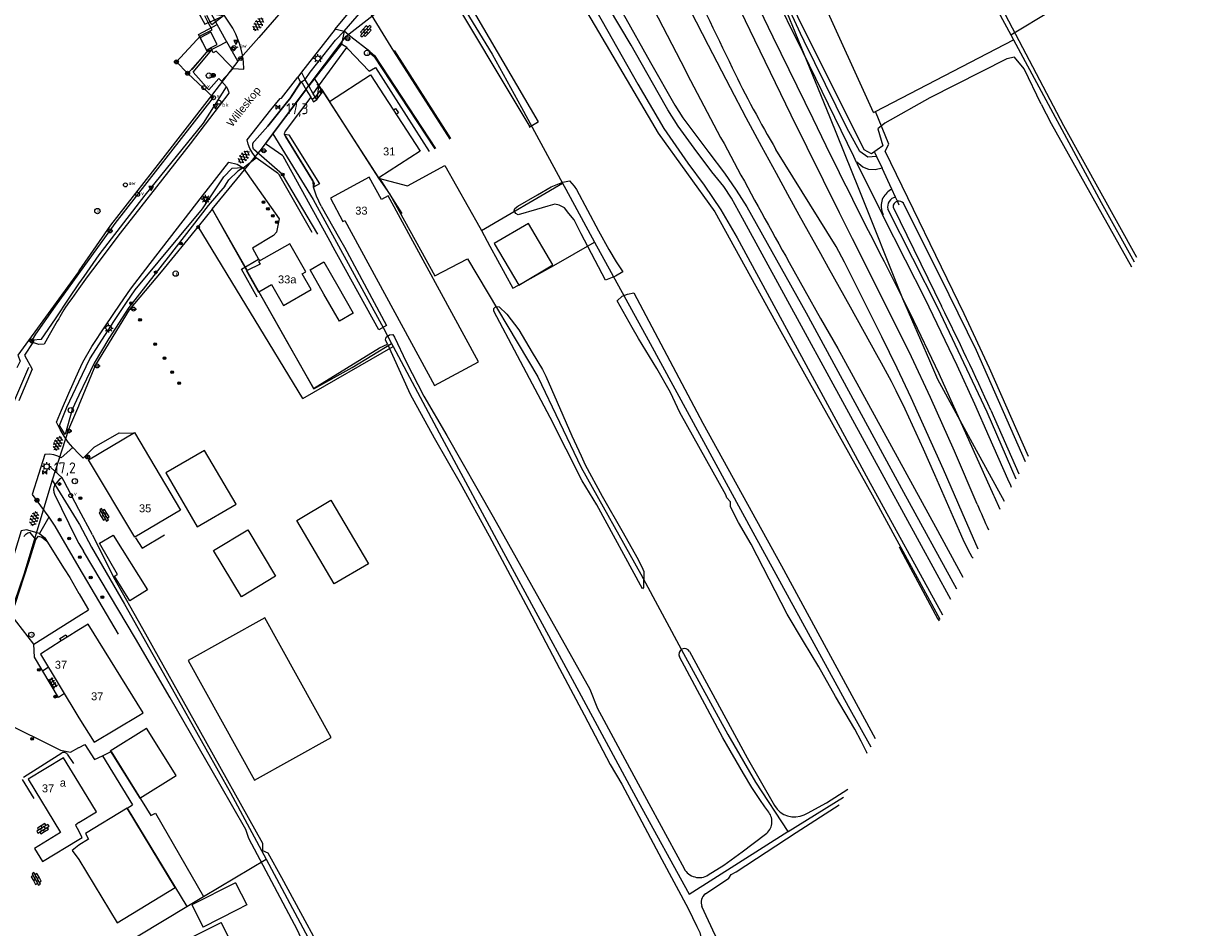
# Model space of a CAD drawing. Header units: metres. Extents: x 117922 to 130630, y 447724 to 454087.
# Tile 4 of 61: x 123987 to 124257, y 449595 to 449801. Entities that reach past the tile are written whole.
import ezdxf

# ---------------------------------------------------------------- set-up
doc = ezdxf.new("R2010")
doc.units = ezdxf.units.M
doc.layers.get('0').update_dxf_attribs({"color": 8})
for name, color, linetype, lineweight in [('B01', 8, 'Continuous', 0), ('B03', 8, 'Continuous', 0), ('B14', 8, 'Continuous', 0), ('G01', 8, 'Continuous', 0), ('G03', 8, 'Continuous', 0), ('Q05', 8, 'Continuous', 0), ('Q06', 8, 'Continuous', 0), ('Q19', 8, 'Continuous', 0), ('T00', 8, 'Continuous', 0), ('T09', 8, 'Continuous', 0), ('T20', 8, 'Continuous', 0), ('V00', 8, 'Continuous', 0), ('W00', 8, 'Continuous', 0), ('Z02', 7, 'Continuous', 0), ('Z06', 7, 'Continuous', 0)]:
    doc.layers.add(name, color=color, linetype=linetype, lineweight=lineweight)
for name, color, linetype in [('SYM-GV1', 8, 'Continuous'), ('SYM-OV4', 8, 'Continuous'), ('SYM-OV5', 8, 'Continuous'), ('TOPOT20', 8, 'Continuous'), ('TOPOT21', 8, 'Continuous'), ('TOPOT26', 8, 'Continuous'), ('TOPOT28', 8, 'Continuous'), ('TOPOT30', 1, 'Continuous'), ('TOPOT31', 8, 'Continuous'), ('TOPOT36', 8, 'Continuous'), ('TOPOT52', 8, 'Continuous'), ('TOPOT63', 8, 'Continuous'), ('TOPOT79', 8, 'Continuous'), ('TOPOT80', 8, 'Continuous'), ('TOPOT85', 8, 'Continuous')]:
    doc.layers.add(name, color=color, linetype=linetype)
doc.styles.add('ISO', font='ISO')
doc.styles.add('Z02', font='arial.ttf', dxfattribs={"height": 1.8})
doc.styles.add('Z06', font='arial.ttf', dxfattribs={"height": 1.8})

# ---------------------------------------------------------------- blocks, each defined once
blk = doc.blocks.new('tegels4')
at = {"color": 0, "linetype": 'ByBlock', "lineweight": -2}
for p, q in [((0.62, 0.94), (-0.62, 0.94)), ((0.62, 0.31), (-0.62, 0.31)), ((-0.31, -1.23), (-0.31, 1.25)), ((0.31, -1.23), (0.31, 1.25)), ((0.62, -0.31), (-0.62, -0.31)), ((0.62, -0.94), (-0.62, -0.94))]:
    blk.add_line(p, q, dxfattribs=at)
blk = doc.blocks.new('asfalt6')
at = {"color": 0, "linetype": 'ByBlock', "lineweight": -2}
for p, q in [((-0.93, 0.18), (0.7, 1.13)), ((-0.89, -0.52), (0.89, 0.52)), ((-0.89, 0.52), (0.89, -0.52)), ((-0.76, 1.01), (0.3, 1.62)), ((-0.7, 1.13), (0.93, 0.18)), ((-0.3, 1.62), (0.76, 1.01)), ((-0.93, -0.18), (0.7, -1.13)), ((-0.76, -1.01), (0.3, -1.62)), ((-0.7, -1.13), (0.93, -0.18)), ((-0.3, -1.62), (0.76, -1.01))]:
    blk.add_line(p, q, dxfattribs=at)
blk = doc.blocks.new('paal')
at = {"color": 0}
for radius in [0.45, 0.2]:
    blk.add_circle((0, 0), radius, dxfattribs=at)
blk = doc.blocks.new('lichtmast')
at = {"color": 0}
for p, q in [((-0.6, 0), (-1, 0)), ((-0.71, 0.71), (-0.42, 0.42)), ((0, 0.6), (0, 1)), ((0.42, 0.42), (0.71, 0.71)), ((0.6, 0), (1, 0)), ((-0.42, -0.42), (-0.71, -0.71)), ((0, -0.6), (0, -1)), ((0.42, -0.42), (0.71, -0.71))]:
    blk.add_line(p, q, dxfattribs=at)
blk.add_circle((0, 0), 0.6, dxfattribs=at)
blk = doc.blocks.new('boom')
at = {"color": 0}
for radius in [0.315, 0.225, 0.135]:
    blk.add_circle((0, 0), radius, dxfattribs=at)
blk = doc.blocks.new('afsl-water')
at = {"color": 0}
blk.add_circle((0, 0), 0.45, dxfattribs=at)
at = {"color": 0, "style": 'ISO'}
blk.add_attdef('AFSL-WATER', (0.7, 0), '', height=0.9, dxfattribs=at)
blk = doc.blocks.new('brandkraan')
at = {"color": 0}
blk.add_circle((0, 0), 0.45, dxfattribs=at)
at = {"color": 0, "style": 'ISO'}
blk.add_attdef('BRANDKRAAN', (0.7, 0), '', height=0.9, dxfattribs=at)
blk = doc.blocks.new('verkeersbord')
at = {"color": 0}
for p, q in [((0.5, 0.32), (-0.5, 0.32)), ((-0.5, 0.32), (0, -0.6)), ((0, -0.6), (0.5, 0.32))]:
    blk.add_line(p, q, dxfattribs=at)
blk = doc.blocks.new('verklikker')
at = {"color": 0}
blk.add_circle((0, 0), 0.45, dxfattribs=at)
at = {"color": 0, "style": 'ISO'}
blk.add_attdef('VERKLIKKER', (0.7, 0), '', height=0.9, dxfattribs=at)
blk = doc.blocks.new('klinkers6')
at = {"color": 0, "linetype": 'ByBlock', "lineweight": -2}
for p, q in [((-0.25, 1), (-0.75, 1)), ((-0.75, 1), (-0.75, 0)), ((-0.25, 0), (-0.75, 0)), ((-0.75, 0), (-0.75, -1)), ((0.25, 1.5), (-0.25, 1.5)), ((-0.25, 1.5), (-0.25, 0.5)), ((0.25, 0.5), (-0.25, 0.5)), ((-0.25, 0.5), (-0.25, -0.5)), ((0.25, 0.5), (0.25, 1.5)), ((0.75, 1), (0.25, 1)), ((0.25, -0.5), (0.25, 0.5)), ((0.75, 0), (0.75, 1)), ((-0.75, -1), (-0.25, -1)), ((-0.25, -0.5), (-0.25, 0)), ((0.25, -0.5), (-0.25, -0.5)), ((-0.25, -0.5), (-0.25, -1.5)), ((-0.25, -1.5), (0.25, -1.5)), ((0.75, 0), (0.25, 0)), ((0.25, 0), (0.25, -0.5)), ((0.25, -1.5), (0.25, -0.5)), ((0.25, -1), (0.75, -1)), ((0.75, -1), (0.75, 0))]:
    blk.add_line(p, q, dxfattribs=at)
blk = doc.blocks.new('grensmarkering')
at = {"color": 0}
blk.add_line((-0.67, 0), (0.67, 0), dxfattribs=at)
blk.add_circle((0, 0), 0.45, dxfattribs=at)
blk = doc.blocks.new('inspectieput')
at = {"color": 0}
blk.add_circle((0, 0), 0.6, dxfattribs=at)
at = {"color": 0, "linetype": 'Continuous', "style": 'ISO'}
blk.add_attdef('I', (0, -0.39), '', height=0.8, dxfattribs=at)
blk = doc.blocks.new('aanduidingsbord')
at = {"color": 0}
for p, q in [((-0.81, -0.33), (0, 0)), ((-1.45, -0.5), (-1.01, -0.5))]:
    blk.add_line(p, q, dxfattribs=at)
blk.add_circle((-1.23, -0.5), 0.45, dxfattribs=at)
blk = doc.blocks.new('verkeersbord-pl')
at = {"color": 0, "linetype": 'Continuous'}
blk.add_circle((0, 0), 0.03, dxfattribs=at)
blk = doc.blocks.new('kilometerpaal')
at = {"color": 0}
for p, q in [((-0.44, 0.44), (0.44, -0.44)), ((-0.44, -0.44), (-0.44, 0.44)), ((0.44, 0.44), (-0.44, -0.44)), ((0.44, -0.44), (0.44, 0.44))]:
    blk.add_line(p, q, dxfattribs=at)
at = {"color": 0, "style": 'ISO'}
blk.add_attdef('KILOMETERPAAL', (0.59, 0.87), '', height=2.5, dxfattribs=at)

msp = doc.modelspace()

# ---------------------------------------------------------------- linework, layer by layer
at = {"layer": 'B01', "flags": 128}
for points in [[(124077.63, 449771.88), (124068.24, 449765.78), (124056.95, 449783.15), (124066.34, 449789.25), (124077.63, 449771.88)], [(124090.85, 449723.98), (124070.35, 449761.68), (124068.82, 449760.85), (124066.03, 449765.98), (124057.18, 449761.17), (124060.04, 449755.91), (124060.5, 449756.09), (124080.9, 449718.57), (124090.85, 449723.98)], [(124043.81, 449741.52), (124046.5, 449736.79), (124052.84, 449740.39), (124050.8, 449743.99), (124051.61, 449744.45), (124047.99, 449750.83), (124040.83, 449746.77), (124041.18, 449746.16)], [(124041.18, 449746.16), (124038.22, 449744.7)], [(124038.22, 449744.7), (124038.08, 449744.63), (124040.82, 449739.82), (124040.93, 449739.88)], [(124040.93, 449739.88), (124043.81, 449741.52)], [(124058.88, 449741.15), (124062.4, 449735.01), (124059.24, 449733.2), (124055.73, 449739.33)], [(124023.12, 449690.25), (124012.68, 449684.04), (124002.19, 449701.68), (124012.63, 449707.89), (124023.12, 449690.25)], [(124000, 449663.03), (123997.33, 449661.32)], [(124013.62, 449643.52), (124014.57, 449644.11), (124002.06, 449664.3), (124000, 449663.03)], [(123995.98, 449660.46), (123991.24, 449657.43), (124000, 449643.01)], [(123997.33, 449661.32), (123995.98, 449660.46)], [(124000, 449643.01), (124003.46, 449637.43)], [(124003.46, 449637.43), (124013.62, 449643.52)], [(124007.13, 449635.51), (124013.81, 449624.73), (124022.08, 449629.86), (124015.4, 449640.63)], [(124007.13, 449635.51), (124015.4, 449640.63)], [(124000, 449628.16), (123996.45, 449633.86), (123988.46, 449629.01), (123995.82, 449616.89), (123989.88, 449613.28), (123991.68, 449610.3), (124000, 449615.34)], [(124000, 449619.17), (124004, 449621.61), (124000, 449628.16)], [(124000, 449619.17), (123999.21, 449618.54), (124000, 449617.17)], [(124000, 449615.34), (124000.7, 449615.79), (124000, 449617.17)], [(124000, 449614), (123998.45, 449612.82), (124000, 449610.73)], [(124035.63, 449605.43), (124038.15, 449600.45)], [(124038.15, 449600.45), (124035.86, 449599.22)], [(124035.86, 449599.22), (124028.25, 449595.39)], [(124011.97, 449586.21), (124032.37, 449596.41)], [(124039.08, 449583), (124032.37, 449596.41)]]:
    msp.add_lwpolyline(points, dxfattribs=at)
at = {"layer": 'B03', "flags": 128}
for points in [[(124107.78, 449745.99), (124102.21, 449755.43), (124094.45, 449750.85), (124100.01, 449741.41), (124107.78, 449745.99)], [(124055.73, 449739.33), (124052.55, 449744.87), (124055.71, 449746.68), (124058.88, 449741.15)], [(124035.73, 449691.57), (124028.59, 449703.82), (124019.78, 449698.68), (124026.92, 449686.43), (124035.73, 449691.57)], [(124065.83, 449678.02), (124058.07, 449673.43), (124049.53, 449687.87), (124057.29, 449692.46), (124065.83, 449678.02)], [(124015.56, 449672.12), (124011.58, 449669.62), (124008.08, 449675.21), (124008.74, 449675.62), (124004.68, 449682.74), (124007.77, 449684.54), (124015.56, 449672.12)], [(124057.4, 449638.54), (124042.31, 449665.76), (124024.82, 449656.05), (124039.91, 449628.84), (124057.4, 449638.54)], [(124000, 449610.73), (124008.7, 449596.38), (124021.92, 449604.39), (124011, 449622.42), (124001.46, 449616.64), (124002.14, 449615.38), (124000, 449614)], [(124035.63, 449605.43), (124025.71, 449600.41), (124028.25, 449595.39)]]:
    msp.add_lwpolyline(points, dxfattribs=at)
at = {"layer": 'B14', "flags": 128}
for points in [[(124031.46, 449796.17), (124030, 449798.92), (124027.58, 449797.63), (124029.04, 449794.88), (124029.68, 449795.22)], [(124029.68, 449795.22), (124029.94, 449795.36)], [(124029.94, 449795.36), (124031.46, 449796.17)], [(124036.96, 449670.5), (124030.61, 449681.04), (124038.38, 449685.72), (124044.73, 449675.18), (124036.96, 449670.5)]]:
    msp.add_lwpolyline(points, dxfattribs=at)
at = {"layer": 'G01', "flags": 128}
for points in [[(124211.93, 449798.37), (124230.58, 449809.61), (124254.16, 449824.08), (124256.86, 449825.68), (124247.36, 449842.73), (124231.67, 449870.92), (124213.56, 449905.03), (124197.01, 449936.86)], [(124158.96, 449897.15), (124145.23, 449877.53), (124142.08, 449871.85), (124140.5, 449866.35), (124140.35, 449857.18), (124142.4, 449849.7), (124147.57, 449836.55), (124159.03, 449808.36), (124170.68, 449779.78), (124177.35, 449763.23), (124187.34, 449738.39), (124193.46, 449724.26), (124195.24, 449719.99), (124204.03, 449703.83), (124210.41, 449692.26)], [(124165.21, 449885.67), (124168.15, 449880.27), (124199.93, 449820.5), (124211.93, 449798.37)], [(124180.7, 449780.65), (124168.88, 449806.75), (124158.03, 449830.34), (124150.22, 449847.24)], [(124103.46, 449823.96), (124117.38, 449800.3), (124131.73, 449775.99), (124144.62, 449758.11), (124159.61, 449730.88), (124180.4, 449693.72), (124195.83, 449665.41)], [(124053.46, 449788.38), (124060.76, 449798.05), (124067.61, 449803.32), (124082.81, 449812.22)], [(124082.81, 449812.22), (124093.98, 449793.91), (124100.65, 449781.81), (124109.97, 449764.6)], [(124033.62, 449796.76), (124029.27, 449794.45), (124027.16, 449798.42), (124031.43, 449800.69)], [(124181.14, 449780.88), (124212.57, 449797.18)], [(124211.93, 449798.37), (124212.57, 449797.18)], [(124212.57, 449797.18), (124232.52, 449760.2), (124239.99, 449746.73)], [(124036.12, 449792.31), (124035.41, 449791.39), (124030.11, 449784.54), (124018.51, 449769.59), (124007.2, 449755.04), (124000, 449744.62)], [(124044.13, 449775.83), (124053.46, 449788.38)], [(124053.46, 449788.38), (124057.01, 449783.08)], [(124057.01, 449783.08), (124068.15, 449765.77)], [(124180.7, 449780.65), (124181.14, 449780.88)], [(124183.38, 449771.84), (124184.2, 449773.49), (124181.14, 449780.88)], [(124030.3, 449758.71), (124041.53, 449772.35), (124044.13, 449775.83)], [(124044.13, 449775.83), (124053.28, 449760.87), (124061.65, 449745.52), (124069.29, 449731.59), (124071.12, 449728.09)], [(124215.93, 449702.43), (124207.09, 449722.54), (124201.3, 449734.9), (124183.38, 449771.84)], [(124068.15, 449765.77), (124074.7, 449763.99), (124083.23, 449768.59), (124091.17, 449754.48), (124091.53, 449753.82)], [(124068.15, 449765.77), (124070.76, 449761.97), (124080.91, 449743.48), (124088.4, 449747.35), (124104.34, 449720.55), (124114.21, 449699.91), (124127.81, 449675.65), (124137.51, 449657.62), (124147.59, 449639.17), (124153.88, 449628.32), (124161.24, 449617.1)], [(124091.53, 449753.82), (124109.97, 449764.6)], [(124109.97, 449764.6), (124110.7, 449763.25), (124117.27, 449751.15)], [(124030.3, 449758.71), (124027.11, 449754.77)], [(124030.3, 449758.71), (124034.48, 449751.23), (124047.62, 449728.05), (124053.39, 449717.79), (124062.14, 449722.64), (124071.12, 449728.09)], [(124027.11, 449754.77), (124018.7, 449744.41), (124011.42, 449735.81), (124003.77, 449723.24), (124000, 449714.1)], [(124050.95, 449715.64), (124027.11, 449754.77)], [(124091.53, 449753.82), (124093.44, 449750.3), (124098.67, 449740.68), (124099.95, 449741.4), (124107.99, 449745.9), (124117.27, 449751.15)], [(124117.27, 449751.15), (124129.44, 449728.97), (124153.75, 449684.4), (124174.92, 449645.61), (124180.07, 449636.39)], [(124000, 449744.62), (123999.88, 449744.45), (123986.13, 449725.51), (123986.62, 449724.13), (123985.84, 449722.58)], [(124050.95, 449715.64), (124071.45, 449727.47)], [(124071.12, 449728.09), (124071.45, 449727.47)], [(124071.45, 449727.47), (124082.54, 449706.68), (124096.58, 449680.55), (124112.2, 449651.81), (124127.19, 449623.98), (124138.76, 449602.84), (124161.24, 449617.1)], [(124000, 449714.1), (123999.91, 449713.88), (123997.61, 449708.59), (123993.94, 449697.04)], [(123993.94, 449697.04), (123987.48, 449675.6), (123984.28, 449666.28), (123983.71, 449648.63), (123982.22, 449642.34)], [(123993.94, 449697.04), (124000, 449687.19)], [(124000, 449687.19), (124000.16, 449686.93), (124002.86, 449681.83), (124010.33, 449668.85), (124023.22, 449645.9), (124034.49, 449625.91), (124042.59, 449610.83)], [(123982.22, 449642.34), (123995.83, 449635.59), (123998.1, 449635.18), (124000, 449636.21)], [(124000, 449636.21), (124000.05, 449636.24), (124001.35, 449636.95), (124003.5, 449633.48), (124005.34, 449634.36)], [(124005.34, 449634.36), (124007.32, 449635.3), (124016.37, 449620.75), (124017.42, 449621.29), (124028.34, 449602.34)], [(124005.34, 449634.36), (124012.21, 449623.16)], [(124161.24, 449617.1), (124161.31, 449617.14), (124173.87, 449624.96)], [(124010.99, 449622.42), (124012.21, 449623.16)], [(124010.99, 449622.42), (124024.55, 449600.06)], [(124042.59, 449610.83), (124046.76, 449603.03), (124054.48, 449588.58), (124049.03, 449585.65), (124027.86, 449574.81), (124018.65, 449569.99)], [(124028.34, 449602.34), (124042.59, 449610.83)], [(124008.34, 449590.29), (124024.55, 449600.06)], [(124024.55, 449600.06), (124028.34, 449602.34)]]:
    msp.add_lwpolyline(points, dxfattribs=at)
at = {"layer": 'G03', "flags": 128}
for points in [[(124031.35, 449800.83), (124021.21, 449819.41), (124008.34, 449843.24), (124000, 449858.65)], [(124061.49, 449821.8), (124058.63, 449818.15), (124049.48, 449807.65), (124040.92, 449797.7), (124036.12, 449792.31)], [(124031.43, 449800.69), (124031.35, 449800.83)], [(124033.5, 449796.98), (124031.43, 449800.69)], [(124033.62, 449796.76), (124033.5, 449796.98)], [(124036.12, 449792.31), (124033.62, 449796.76)]]:
    msp.add_lwpolyline(points, dxfattribs=at)
at = {"layer": 'Q05', "flags": 128}
msp.add_lwpolyline([(123989.72, 449659.74), (123984.57, 449666.41)], dxfattribs=at)
at = {"layer": 'Q06', "flags": 128}
for points in [[(124052.97, 449785.49), (124053.04, 449785.59)], [(124000, 449690.39), (123996.53, 449696.92), (123996.19, 449697.55)], [(124003.06, 449684.64), (124000, 449690.39)]]:
    msp.add_lwpolyline(points, dxfattribs=at)
at = {"layer": 'Q19', "flags": 128}
for points in [[(124034.76, 449767.95), (124032.95, 449766.06)], [(124034.1, 449765.36), (124036.1, 449767.35)], [(124037.35, 449768.06), (124034.76, 449767.95)], [(124037.35, 449768.06), (124036.1, 449767.35)], [(124028.09, 449758.74), (124032.95, 449766.06)], [(124033.17, 449763.91), (124034.1, 449765.36)], [(124033.17, 449763.91), (124029.39, 449759.52)], [(124029.39, 449759.52), (124020.29, 449747.8)], [(124012.76, 449740.32), (124028.09, 449758.74)], [(124020.29, 449747.8), (124013.79, 449739.44)], [(124010.78, 449737.45), (124012.76, 449740.32)], [(124008.12, 449733.34), (124010.78, 449737.45)], [(124013.79, 449739.44), (124011.38, 449736.34)], [(124011.38, 449736.34), (124006.77, 449729.23)], [(124002.49, 449724.66), (124008.12, 449733.34)], [(124006.77, 449729.23), (124003.49, 449723.63)], [(124000, 449719.42), (124002.49, 449724.66)], [(124003.49, 449723.63), (124000, 449716.37)], [(123997.27, 449713.68), (124000, 449719.42)], [(124000, 449716.37), (123998.45, 449713.14)], [(123995.61, 449709.51), (123997.27, 449713.68)], [(123998.45, 449713.14), (123996.88, 449707.46)], [(123996.88, 449707.46), (123995.61, 449709.51)], [(123990.23, 449683.54), (123988.87, 449685.14)]]:
    msp.add_lwpolyline(points, dxfattribs=at)
at = {"layer": 'Q19'}
for centre, radius, start, end in [((123989.34, 449682.92), 2.26, 127.8651, 147.667), ((123989.38, 449682.87), 2.33, 115.3155, 127.8847), ((123989.39, 449682.85), 2.34, 102.752, 115.2553)]:
    msp.add_arc(centre, radius, start, end, dxfattribs=at)
at = {"layer": 'T00', "flags": 128}
for points in [[(124060.37, 449823.93), (124059.77, 449823.17), (124059.7, 449823.08), (124048.24, 449808.42), (124043.59, 449807.05), (124039.67, 449807.89), (124039.53, 449807.78), (124033.04, 449802.78), (124032.85, 449802.64), (124030.8, 449801.05), (124030.23, 449800.6), (124029.84, 449801.32), (124029.07, 449802.76)], [(124024.69, 449789.59), (124022.17, 449792.18), (124027.73, 449798.2), (124030.27, 449799.49), (124029.41, 449801.14), (124028.64, 449802.62)], [(124000, 449744.01), (124008.22, 449755.39), (124030.6, 449784.11), (124024.75, 449789.53), (124029.95, 449795.36)], [(124180.94, 449771.63), (124181.41, 449770.67), (124182.65, 449767.99)], [(124186.57, 449759.6), (124186.16, 449760.47), (124185.72, 449761.42), (124184.86, 449763.23)], [(124030.32, 449758.69), (124038.22, 449744.7)], [(123989.4, 449728.97), (123990.16, 449730.23), (123994.68, 449736.63), (124000, 449744.01)], [(124040.93, 449739.88), (124053.34, 449717.89), (124068.33, 449727.14), (124070.15, 449727.97)], [(123984.57, 449666.41), (123985.51, 449668.81), (123988.61, 449678.41), (123990.23, 449683.54), (123990.82, 449684.27), (123991.59, 449684.05), (123992.73, 449683.15), (123996.65, 449676.89), (123997.91, 449674.87), (124000, 449671.29)], [(124000, 449671.29), (124000.05, 449671.2), (124000.9, 449669.72), (124002.14, 449667.55)]]:
    msp.add_lwpolyline(points, dxfattribs=at)
at = {"layer": 'T09', "flags": 128}
for points in [[(124181.41, 449770.67), (124179.42, 449770.5), (124177.63, 449771.78), (124174.61, 449777.2), (124164.92, 449796.93), (124164.1, 449798.62), (124157.11, 449813.78), (124149.15, 449831.12), (124140.59, 449849.44)], [(124023.57, 449810.03), (124028.61, 449800.79), (124029.41, 449801.14), (124029.84, 449801.32), (124030.34, 449801.54), (124032.85, 449802.64), (124029.6, 449803.09)], [(124123.69, 449803.28), (124129.97, 449792.07), (124135.5, 449782.35), (124137.33, 449779.48), (124143.25, 449771.58), (124146.83, 449766.85), (124149.51, 449763.03), (124151.91, 449759.2), (124165.38, 449735.08), (124187.54, 449694.34), (124199.59, 449672.34)], [(124051.47, 449788.17), (124052.62, 449789.81), (124058.36, 449797.12), (124060.31, 449799.14), (124059.74, 449796.25)], [(124042.95, 449777.59), (124047.53, 449783.28), (124047.93, 449783.79), (124050.46, 449787.61)], [(124050.43, 449787.58), (124047.93, 449783.79), (124047.53, 449783.28), (124042.95, 449777.59)], [(124054.51, 449786.63), (124054.12, 449783.61)], [(124039.91, 449774.17), (124042.95, 449777.59)], [(124046.72, 449775.71), (124047.75, 449775.62)], [(124047.75, 449775.62), (124054.68, 449764.46)], [(124054.31, 449753.03), (124046.33, 449766.58), (124039.7, 449772.33), (124039.54, 449772.65)], [(124054.68, 449764.46), (124053.38, 449763.65)], [(124213.13, 449697.27), (124206.54, 449712.51), (124195.38, 449736.24), (124184, 449758.7)], [(123988.5, 449722.63), (123984.41, 449713.13)], [(123996.19, 449697.55), (123993.62, 449699.9)], [(124186.55, 449681.86), (124186.88, 449681.26), (124195.29, 449665.61), (124195.62, 449665.02)]]:
    msp.add_lwpolyline(points, dxfattribs=at)
at = {"layer": 'T09'}
for centre, radius, start, end in [((124040.88, 449773.13), 1.42, 132.8555, 199.4631), ((124186.17, 449759.23), 2.24, 101.6032, 193.7791)]:
    msp.add_arc(centre, radius, start, end, dxfattribs=at)
at = {"layer": 'T20', "flags": 128}
for points in [[(124000, 449741.67), (124001.17, 449743.38), (124004.57, 449748.33), (124015.05, 449761.88), (124028.29, 449778.28), (124033.55, 449786.49)], [(123989.4, 449728.97), (123991.48, 449729.11), (123994.63, 449733.77), (123997.79, 449738.42), (124000, 449741.67)]]:
    msp.add_lwpolyline(points, dxfattribs=at)
at = {"layer": 'V00', "flags": 128}
for points in [[(124137.34, 449842.14), (124137.79, 449841.22), (124138.43, 449839.91), (124146.33, 449822.04), (124151.59, 449810.66), (124154.7, 449804.29), (124157.81, 449797.91), (124166.9, 449779.29)], [(124176.83, 449769.3), (124176.24, 449770.65), (124164.72, 449794.3), (124157.52, 449808.96), (124155.02, 449814.21), (124151.44, 449821.88)], [(124204.28, 449691.61), (124199.15, 449703.64), (124193.7, 449715.83), (124189.33, 449725.11), (124178.93, 449745.98), (124175.97, 449751.92), (124173.01, 449757.87), (124162.01, 449780.03), (124153.71, 449797.11), (124147.29, 449810.57), (124143.6, 449818.33)], [(124124.56, 449816.14), (124136.86, 449792.24)], [(124058.28, 449799.61), (124064.61, 449807.39)], [(124035.11, 449790.71), (124037.5, 449790.56), (124037.4, 449792.18), (124037.19, 449793.66), (124037.17, 449793.79), (124036.87, 449795.08), (124036.49, 449796.34), (124035.71, 449798.5), (124035.03, 449799.88), (124033.04, 449802.78), (124030.92, 449805.7)], [(124060.31, 449799.14), (124065.25, 449804.83)], [(124065.25, 449804.83), (124071.56, 449794.59)], [(124138.98, 449803.93), (124143.1, 449795.96), (124148.14, 449786.36), (124151.71, 449779.57), (124155.27, 449772.93), (124158.6, 449766.84), (124161.18, 449762.12), (124163.76, 449757.4), (124168.67, 449748.62), (124170.43, 449745.41), (124175.44, 449736.43), (124181.43, 449725.64), (124182.48, 449723.76), (124184.74, 449719.53), (124185.82, 449717.45), (124187.84, 449713.28), (124192.03, 449704.17), (124194.58, 449698.31), (124198.82, 449688.61), (124201.01, 449683.62), (124202.17, 449681.24), (124203.09, 449679.6)], [(124058.28, 449799.61), (124050.58, 449789.82)], [(124058.28, 449799.61), (124058.48, 449799.6), (124060.31, 449799.14)], [(124066.12, 449794.53), (124061.85, 449797.9), (124060.31, 449799.14)], [(124029.68, 449795.22), (124025.67, 449790.43)], [(124032.45, 449787.81), (124031.83, 449788.37), (124029.55, 449785.86), (124025.96, 449789.87), (124030.19, 449794.92)], [(124029.94, 449795.36), (124030.24, 449794.8)], [(124029.95, 449795.36), (124030.19, 449794.92)], [(124035.11, 449790.71), (124034.66, 449791.03), (124031.24, 449794.62), (124030.55, 449794.26), (124030.19, 449794.92)], [(124061.19, 449795.13), (124060.9, 449795.46)], [(124061.19, 449795.13), (124066.04, 449790.09)], [(124065.97, 449794.35), (124066.12, 449794.53)], [(124065.97, 449794.35), (124067.04, 449793.47)], [(124066.12, 449794.53), (124067.22, 449793.64)], [(124071.76, 449794.71), (124071.56, 449794.59)], [(124071.56, 449794.59), (124084.32, 449774.61)], [(124071.76, 449794.71), (124084.52, 449774.74)], [(124067.04, 449793.47), (124080.93, 449772.37)], [(124067.22, 449793.64), (124081.13, 449772.5)], [(124035.11, 449790.71), (124032.45, 449787.81)], [(124040.3, 449770.36), (124039.53, 449771.37), (124038.9, 449772.47), (124038.51, 449773.45), (124038.23, 449774.46), (124043.63, 449781.3), (124045.76, 449783.82), (124046.04, 449783.92), (124049.78, 449788.72)], [(124049.78, 449788.72), (124050.38, 449787.55), (124050.43, 449787.58), (124050.47, 449787.6), (124051.47, 449788.17), (124050.58, 449789.82)], [(124050.58, 449789.82), (124049.78, 449788.72)], [(124066.04, 449790.09), (124067.43, 449790.93)], [(124067.43, 449790.93), (124079.64, 449771.81)], [(124032.45, 449787.81), (124033.55, 449786.49), (124033.73, 449786.17), (124033.87, 449785.84), (124033.99, 449785.44), (124034.08, 449785.03), (124025.31, 449773.58), (124012.71, 449757.5), (124009.07, 449752.82), (124005.49, 449748.1), (124001.9, 449743.27), (124000, 449740.64)], [(124050.47, 449787.6), (124050.78, 449787.4), (124051.71, 449785.84), (124052.71, 449784.17), (124053.37, 449783.07), (124054.12, 449783.61)], [(124054.12, 449783.61), (124053.28, 449784.94), (124052.28, 449786.73), (124051.47, 449788.17)], [(124053.82, 449784.16), (124055.14, 449785.97)], [(124055.14, 449785.97), (124054.17, 449787.16)], [(124055.47, 449785.43), (124054.51, 449786.63)], [(124055.14, 449785.97), (124056.95, 449783.15)], [(124053.82, 449784.16), (124053.07, 449783.61)], [(124054.12, 449783.61), (124055.08, 449784.91), (124055.26, 449785.14), (124055.47, 449785.43)], [(124054.76, 449785.45), (124055, 449785.02)], [(124055.21, 449785.13), (124054.93, 449785.68)], [(124055, 449785.02), (124055.21, 449785.13)], [(124055.47, 449785.43), (124056.95, 449783.15)], [(124071.56, 449781.28), (124071.98, 449781.57)], [(124071.98, 449781.57), (124072.65, 449780.6)], [(124072.65, 449780.6), (124072.2, 449780.31)], [(124037.37, 449768.06), (124040.3, 449770.36)], [(124045.42, 449766.72), (124040.3, 449770.36)], [(124204.49, 449681.36), (124200.85, 449689.72), (124196.62, 449699.45), (124189.26, 449715.79), (124186.06, 449722.54), (124182.6, 449729.67), (124174.1, 449746.64), (124172.2, 449750.17), (124158.52, 449772.26)], [(124000, 449721.88), (124000.91, 449723.87), (124002.94, 449727.42), (124006.07, 449732.17), (124009.36, 449737.1), (124011.73, 449740.47), (124016.18, 449746.32), (124028.07, 449761.71), (124034.08, 449769.34), (124036.01, 449768.91), (124037.37, 449768.06)], [(124037.37, 449768.06), (124045.51, 449756.5), (124044.95, 449753.47), (124044.22, 449752.71), (124039.44, 449749.8), (124040.87, 449747.34)], [(124184.86, 449763.23), (124182.65, 449767.99), (124181.08, 449767.6), (124179.62, 449767.68), (124178.28, 449768.24), (124176.93, 449769.34), (124176.83, 449769.3)], [(124176.83, 449769.3), (124176.9, 449769.15), (124182.73, 449757.43)], [(124045.42, 449766.72), (124052.93, 449753.47)], [(124068.25, 449765.78), (124073.4, 449757.67)], [(124182.73, 449757.43), (124182.89, 449757.49)], [(124212.12, 449695.41), (124211.94, 449695.82), (124211.3, 449697.26), (124207.05, 449706.89), (124203.77, 449714.36), (124199.77, 449723.12), (124192.43, 449738.27), (124187.98, 449747.1), (124182.73, 449757.43)], [(124036.99, 449745.07), (124040.87, 449747.34)], [(124040.87, 449747.34), (124041.07, 449747)], [(124161.54, 449746.56), (124168.68, 449733.82), (124172.62, 449727.02)], [(124183.11, 449746.75), (124188.95, 449735.08), (124195.6, 449721.32), (124208, 449693.65), (124208.16, 449693.29), (124209.41, 449690.41)], [(124040.57, 449738.69), (124036.99, 449745.07)], [(124000, 449740.64), (123998.37, 449738.39), (123997.86, 449737.66), (123996.97, 449736.42), (123996.58, 449735.79), (123995.68, 449734.22), (123995.39, 449733.71), (123995.08, 449733.17), (123993.86, 449731.07), (123993.25, 449729.99), (123992.12, 449727.99), (123990.84, 449727.9), (123989.51, 449728.33), (123987.62, 449725.49), (123989.34, 449722.3), (123986.32, 449715.08)], [(124172.62, 449727.02), (124194.79, 449686.39)], [(123998.58, 449704.45), (123997.57, 449705.71), (123996.65, 449707.03), (123995.72, 449708.6), (123994.92, 449710.24), (123996.03, 449712.99), (123997.7, 449716.85), (124000, 449721.88)], [(124003.43, 449704.52), (124009.14, 449707.83)], [(124009.14, 449707.83), (124012.88, 449707.71)], [(123998.58, 449704.45), (123995.94, 449702.13), (123995.16, 449702.53), (123994.32, 449702.79), (123993.27, 449702.93), (123992.21, 449702.85), (123989.35, 449693.77), (123993.17, 449688.65), (123991.06, 449684.91), (123988.08, 449685.73), (123986.86, 449685.53), (123981.16, 449666.98), (123975.87, 449649.72), (123971.34, 449635.35), (123969.58, 449629.93), (123967.64, 449624.59), (123965.2, 449618.56), (123962.53, 449612.64)], [(123998.58, 449704.45), (124000, 449703.01)], [(124000, 449703.01), (124000.97, 449702.04)], [(124000.97, 449702.04), (124003.43, 449704.52)], [(123993.17, 449688.65), (123994.49, 449686.57)], [(123994.49, 449686.57), (124000, 449677.18)], [(124194.79, 449686.39), (124201.03, 449674.98)], [(123991.06, 449684.91), (123992.25, 449683.91), (123992.73, 449683.15)], [(124012.88, 449683.93), (124014.36, 449681.56)], [(124014.36, 449681.56), (124019.49, 449684.62)], [(124000, 449677.18), (124008.9, 449662.04)], [(124000, 449666.21), (124002.15, 449667.55)], [(123989.72, 449659.74), (124000, 449666.21)], [(123995.65, 449661.04), (123996.99, 449661.89)], [(123996.99, 449661.89), (123997.33, 449661.32)], [(123989.9, 449656.79), (123989.72, 449659.74)], [(123995.98, 449660.46), (123995.65, 449661.04)], [(123995.34, 449647.63), (123989.9, 449656.79)], [(123991.74, 449653.69), (123993.02, 449654.48)], [(123996.73, 449648.48), (123995.34, 449647.63)], [(123987.36, 449629.48), (123996.08, 449635.02)], [(123997.35, 449634.72), (123998.73, 449632.62)], [(123989.8, 449624.63), (123987.14, 449628.92)]]:
    msp.add_lwpolyline(points, dxfattribs=at)
at = {"layer": 'V00'}
for centre, radius, start, end in [((128682.4, 451981.53), 5035.35, 205.17412, 205.78981), ((125586.31, 450545.62), 1633.55, 207.46416, 209.2852), ((124386.65, 449906.4), 264.64, 205.9017, 210.4555), ((125634.95, 450490.5), 1631.25, 205.84831, 207.12533), ((124187.36, 449758.75), 5.13, 119.0658, 150.9915), ((124186.85, 449759.39), 4.39, 175.1191, 205.6724), ((124186.31, 449759.53), 3.84, 153.7003, 176.5483), ((125082.62, 450071.89), 957.12, 203.41056, 203.79579), ((124203.98, 449680.05), 0.995, 206.8102, 231.4128), ((123996.51, 449633.98), 1.12, 94.7999, 112.5514), ((123996.51, 449633.93), 1.17, 77.168, 94.2619), ((123996.49, 449633.95), 1.16, 58.993, 76.1747), ((123996.49, 449633.97), 1.14, 41.0859, 58.5388)]:
    msp.add_arc(centre, radius, start, end, dxfattribs=at)
at = {"layer": 'W00', "flags": 128}
for points in [[(124218.82, 449782.53), (124215.01, 449790.59), (124212.8, 449793.27), (124211.02, 449792.87), (124193.52, 449784.01), (124183.29, 449778.23), (124181.66, 449776.92), (124182.83, 449773.06), (124180.25, 449771.29), (124178.58, 449772.21), (124163.47, 449802.46), (124151.77, 449828.05), (124144.65, 449844.24), (124140.83, 449852.87), (124140.65, 449853.4), (124140.03, 449853.2), (124139.86, 449853.68), (124140.55, 449853.89), (124140.54, 449853.98)], [(124108.15, 449824.72), (124106.87, 449826.67), (124104.06, 449828.19), (124099.2, 449825.59), (124082.15, 449816.45), (124070.5, 449808.51), (124068.19, 449806.3), (124068.25, 449806.27), (124068.91, 449805.85), (124071.29, 449807.49), (124080.17, 449812.16), (124082.24, 449811.35), (124102.55, 449777.43), (124104.49, 449778.57), (124084.06, 449813.54), (124084.23, 449814.83), (124095.14, 449821.32), (124100.12, 449823.89), (124102.11, 449824.91), (124103.78, 449825.08), (124104.98, 449824.67), (124105.79, 449823.28)], [(124207.53, 449808.96), (124223.92, 449777.7)], [(124117.69, 449803.72), (124127.08, 449787.12), (124132.99, 449777.02), (124138.49, 449769.12), (124142.19, 449764.11), (124145.98, 449758.53), (124149.71, 449752.14), (124179.47, 449697.16), (124196.37, 449666.41)], [(124198.28, 449669.92), (124184.03, 449696), (124150.9, 449756.66), (124148.44, 449761.16), (124146.67, 449763.85), (124143.93, 449767.15), (124139.93, 449772.53), (124136.28, 449777.58), (124133.93, 449781.26), (124131.75, 449785.15), (124125.63, 449796), (124120.46, 449804.62)], [(124060.9, 449795.46), (124060.3, 449795.87), (124059.74, 449796.25), (124052.28, 449786.73)], [(124053.28, 449784.94), (124054.51, 449786.63), (124060.9, 449795.46)], [(124046.37, 449770.81), (124042.46, 449773.56), (124051.71, 449785.84)], [(124052.71, 449784.17), (124046.88, 449776.39), (124046.67, 449775.8), (124046.98, 449775.12)], [(124218.82, 449782.53), (124221.12, 449778.14)], [(124102.39, 449777.33), (124104.32, 449778.47)], [(124221.12, 449778.14), (124239.36, 449745.56)], [(124053.24, 449765.12), (124046.72, 449775.71)], [(124046.98, 449775.12), (124053.48, 449764.5), (124053.38, 449763.65)], [(124223.92, 449777.7), (124240.53, 449747.73)], [(124046.37, 449770.81), (124057.45, 449750.73)], [(124053.38, 449763.65), (124053.24, 449765.12)], [(124123.68, 449744.41), (124122.04, 449743.44), (124119.79, 449742.57), (124114.24, 449753.07), (124112.62, 449756.22), (124111.41, 449757.73), (124110.43, 449758.95), (124109.83, 449759.32), (124109.21, 449759.58), (124108.26, 449759.85), (124106.65, 449759.39), (124104.03, 449758.63), (124099.86, 449757.39), (124099.38, 449757.73), (124098.98, 449758.33), (124099.13, 449758.85), (124099.81, 449759.35), (124104.3, 449761.95), (124107.37, 449763.78), (124110.02, 449764.82), (124111.58, 449765.14), (124112.6, 449763.93), (124113.17, 449763.16), (124118.13, 449753.79), (124120.49, 449749.53), (124122.16, 449746.72), (124123.68, 449744.41)], [(124054.05, 449761.67), (124053.38, 449763.65)], [(124055.08, 449759.34), (124054.05, 449761.67)], [(124055.08, 449759.34), (124059.28, 449752.03)], [(124185.16, 449759.11), (124196.17, 449736.59)], [(124215.28, 449701.23), (124204.17, 449726.57), (124197.95, 449739.21), (124187.52, 449760.05)], [(124059.28, 449752.03), (124060.38, 449750.01), (124069.98, 449732.24), (124068.17, 449731.26), (124057.45, 449750.73)], [(124179.25, 449634.88), (124179.16, 449635.13), (124177.93, 449637.64), (124176.46, 449640.39), (124172.04, 449647.81), (124168.31, 449654.55), (124164.78, 449660.34), (124161.11, 449666.55), (124152.91, 449682.51), (124150.03, 449687.43), (124148.19, 449690.96), (124148.19, 449692.1), (124147.34, 449692.99), (124147.1, 449693.69), (124136.69, 449712.46), (124134.53, 449716.98), (124131.42, 449722.46), (124127.27, 449729.29), (124125.82, 449731.78), (124122.43, 449737.85), (124123.54, 449738.86), (124124.78, 449739.34), (124126.18, 449739.67), (124141.92, 449710.03), (124159.76, 449677.58), (124181.1, 449638.28)], [(124128.44, 449676.27), (124128.4, 449672.64), (124128.14, 449672.34), (124117.82, 449691.4), (124114.42, 449696.86), (124107.19, 449711.32), (124099.74, 449725.31), (124094.33, 449735.47), (124094.39, 449736.09), (124094.81, 449736.55), (124095.57, 449736.43), (124097.35, 449734.78), (124100.07, 449731.2), (124103.1, 449726.1), (124105.44, 449722.18), (124106.2, 449720.73), (124108.79, 449714.75), (124112.09, 449707.09), (124114.25, 449702.55), (124115.16, 449700.54), (124119.01, 449693.41), (124123.75, 449685.08), (124126.92, 449679.56), (124128.05, 449677.35), (124128.44, 449676.27)], [(124070.15, 449727.97), (124069.7, 449728.97), (124069.89, 449729.55), (124070.61, 449730.13), (124071.41, 449730.15), (124071.77, 449729.58), (124074.44, 449723.96), (124078.44, 449716.15), (124083.7, 449707.18), (124094.17, 449688.72), (124116.16, 449649.48), (124117.96, 449645.07), (124118.85, 449643.44), (124125.18, 449631.57), (124130.09, 449622.66), (124137.62, 449608.7)], [(124070.15, 449727.97), (124071.29, 449725.46), (124075.36, 449716.57), (124080.76, 449706.65), (124086.71, 449696.39), (124093.29, 449684.36), (124102.21, 449667.65), (124109.3, 449654.22), (124114.91, 449643.66), (124120.8, 449632.36), (124123.5, 449627.86), (124132.6, 449610.75), (124138.54, 449599.63), (124140.5, 449595.55), (124141.18, 449594.15), (124141.57, 449592.48), (124141.74, 449591.52), (124141.44, 449590.74), (124143.76, 449586.43), (124144.14, 449586.18), (124144.71, 449585.86), (124145.65, 449585.37), (124146.91, 449583.88), (124149.28, 449579.69)], [(124207.38, 449712.98), (124213.79, 449698.48)], [(123995.63, 449697.31), (123994.42, 449695.89)], [(123996.19, 449697.55), (123995.63, 449697.31)], [(123994.43, 449693.86), (123999.26, 449683.94)], [(123999.26, 449683.94), (124000, 449682.67)], [(124003.06, 449684.64), (124007.83, 449675)], [(124000, 449682.67), (124001.03, 449680.91)], [(124012.88, 449661), (124001.03, 449680.91)], [(124007.83, 449675), (124014.43, 449663.3)], [(124014.43, 449663.3), (124027.28, 449640.4), (124041.73, 449614.47), (124041.74, 449612.77), (124042.96, 449612.3), (124046.1, 449606.7), (124058.57, 449583.65), (124056.04, 449582.24), (124052.05, 449589.53), (124049.72, 449594.65), (124038.66, 449615.57), (124037.97, 449617.59), (124032.02, 449627.92), (124020.73, 449647.52), (124012.88, 449661)], [(124156.88, 449621.54), (124155.99, 449622.7), (124154.87, 449624.41), (124153.07, 449627.14), (124151.16, 449630.3), (124146.44, 449638.45), (124136.6, 449656.84)], [(124138.88, 449658.07), (124152, 449633.91), (124158.23, 449623.04)], [(124164.96, 449620.91), (124165.72, 449621.27), (124170.02, 449623.63), (124174.86, 449626.79)], [(124142.51, 449602.95), (124147.78, 449606.49), (124148.34, 449607.38), (124149.45, 449607.92), (124163.12, 449616.92), (124172.9, 449623.18)], [(124143.12, 449607.24), (124146.65, 449609.44), (124150.81, 449612.48), (124156.18, 449616.49)], [(124150.89, 449582.65), (124144.73, 449593.55), (124141.7, 449600.03)]]:
    msp.add_lwpolyline(points, dxfattribs=at)
at = {"layer": 'W00'}
for centre, radius, start, end in [((124186.51, 449759.17), 1.35, 104.8283, 182.5583), ((124186.51, 449759.18), 1.34, 40.8457, 104.8304), ((123623.69, 449450.34), 640.06, 24.22548, 26.56611), ((123997.13, 449694.9), 2.89, 171.0702, 182.1608), ((123997.06, 449694.88), 2.82, 181.9241, 191.6083), ((123996.98, 449694.94), 2.73, 159.6499, 171.435), ((123997.06, 449694.88), 2.81, 191.5056, 201.1504), ((124137.74, 449657.45), 1.29, 28.5047, 208.2287), ((124154.03, 449619.37), 3.58, 306.775, 37.3847), ((124162.75, 449625.63), 5.21, 209.8441, 295.0787), ((124141.05, 449610.55), 3.9, 208.3328, 302.0274), ((124143.81, 449601.02), 2.33, 123.9048, 205.0752)]:
    msp.add_arc(centre, radius, start, end, dxfattribs=at)

# ---------------------------------------------------------------- block references
at = {"layer": 'SYM-GV1'}
for p, rotation in [((124040.77, 449800.77), 325.9892050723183), ((124037.54, 449770.52), 142.5069944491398), ((123995.18, 449705.41), 339.1804256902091), ((123989.82, 449688.3), 342.2920622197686)]:
    msp.add_blockref('asfalt6', p, dxfattribs=dict(at, rotation=rotation))
at = {"layer": 'SYM-OV4'}
for p, rotation in [((124065.24, 449799.17), 318.1654468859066), ((124005.72, 449689.15), 211.1930333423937), ((123991.8, 449617.75), 301.8902980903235), ((123990.29, 449606.34), 210.0278575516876)]:
    msp.add_blockref('klinkers6', p, dxfattribs=dict(at, rotation=rotation))
at = {"layer": 'SYM-OV5', "rotation": 31.99534683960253}
msp.add_blockref('tegels4', (123994.08, 449650.88), dxfattribs=at)
at = {"layer": 'TOPOT20', "lineweight": 0}
msp.add_blockref('aanduidingsbord', (124036.24, 449795.6), dxfattribs=at)
at = {"layer": 'TOPOT21'}
for p in [(124054.34, 449792.94), (124028.81, 449760.97), (124006.75, 449731.65), (123992.66, 449700.15)]:
    msp.add_blockref('lichtmast', p, dxfattribs=at)
at = {"layer": 'TOPOT26'}
for p in [(124046.33, 449766.58), (124041.97, 449760.27), (124042.99, 449758.76), (124044.1, 449757.14), (124027.09, 449754.63), (124045.01, 449755.71), (124013.89, 449733.5), (124017.32, 449727.96), (124019.45, 449724.81), (124021.22, 449721.59), (124022.8, 449719.09), (123995.57, 449696.17), (124000.32, 449692.94), (123995.61, 449688.05), (123997.77, 449683.77), (124000.2, 449679.51), (124002.67, 449674.89), (124005.32, 449670.45), (123990.85, 449653.92), (123994.62, 449647.8), (123989.34, 449638.2)]:
    msp.add_blockref('boom', p, dxfattribs=at)
at = {"layer": 'TOPOT26', "lineweight": 0}
for p in [(124023.19, 449750.89), (124017.45, 449744.31), (124011.9, 449737.3)]:
    msp.add_blockref('boom', p, dxfattribs=at)
at = {"layer": 'TOPOT28'}
ref = msp.add_blockref('inspectieput', (124065.51, 449794.21), dxfattribs=at)
ref.add_attrib('I', 'i', (124065.51, 449793.82), dxfattribs={"color": 0, "height": 0.8, "style": 'ISO'})
ref = msp.add_blockref('inspectieput', (124029.57, 449789.06), dxfattribs=at)
ref.add_attrib('I', 'i', (124029.57, 449788.66), dxfattribs={"color": 0, "height": 0.8, "style": 'ISO'})
ref = msp.add_blockref('inspectieput', (124004.19, 449758.25), dxfattribs=at)
ref.add_attrib('I', 'i', (124004.19, 449757.86), dxfattribs={"color": 0, "height": 0.8, "style": 'ISO'})
ref = msp.add_blockref('inspectieput', (124022, 449744.02), dxfattribs=at)
ref.add_attrib('I', 'i', (124022, 449743.62), dxfattribs={"color": 0, "height": 0.8, "style": 'ISO'})
ref = msp.add_blockref('inspectieput', (123998.14, 449712.96), dxfattribs=at)
ref.add_attrib('I', 'i', (123998.14, 449712.57), dxfattribs={"color": 0, "height": 0.8, "style": 'ISO'})
ref = msp.add_blockref('inspectieput', (123999.06, 449696.81), dxfattribs=at)
ref.add_attrib('I', 'i', (123999.06, 449696.42), dxfattribs={"color": 0, "height": 0.8, "style": 'ISO'})
ref = msp.add_blockref('inspectieput', (123989.18, 449661.87), dxfattribs=at)
ref.add_attrib('I', 'i', (123989.18, 449661.48), dxfattribs={"color": 0, "height": 0.8, "style": 'ISO'})
at = {"layer": 'TOPOT30'}
ref = msp.add_blockref('kilometerpaal', (124045.26, 449781.9), dxfattribs=at)
ref.add_attrib('KILOMETERPAAL', '17,3', (124047.14, 449780.28), dxfattribs={"color": 0, "height": 2.5, "style": 'ISO'})
ref = msp.add_blockref('kilometerpaal', (123992.24, 449698.82), dxfattribs=at)
ref.add_attrib('KILOMETERPAAL', '17,2', (123994.28, 449698.58), dxfattribs={"color": 0, "height": 2.5, "style": 'ISO'})
at = {"layer": 'TOPOT31'}
ref = msp.add_blockref('verklikker', (124028.43, 449786.32), dxfattribs=at)
ref.add_attrib('VERKLIKKER', 'v', (124029.13, 449786.32), dxfattribs={"color": 0, "height": 0.9, "style": 'ISO'})
ref = msp.add_blockref('verklikker', (124030.6, 449784.03), dxfattribs=at)
ref.add_attrib('VERKLIKKER', 'v', (124031.3, 449784.03), dxfattribs={"color": 0, "height": 0.9, "style": 'ISO'})
ref = msp.add_blockref('verklikker', (124013.34, 449762.07), dxfattribs=at)
ref.add_attrib('VERKLIKKER', 'v', (124014.12, 449761.86), dxfattribs={"color": 0, "height": 0.9, "style": 'ISO'})
ref = msp.add_blockref('verklikker', (123998.15, 449693.54), dxfattribs=at)
ref.add_attrib('VERKLIKKER', 'v', (123998.85, 449693.54), dxfattribs={"color": 0, "height": 0.9, "style": 'ISO'})
at = {"layer": 'TOPOT36'}
for p in [(124061.12, 449797.45), (124042.03, 449771.96), (124007.07, 449753.75), (124012.41, 449735.94), (124004.13, 449723.02), (123997.71, 449708.24)]:
    msp.add_blockref('grensmarkering', p, dxfattribs=at)
at = {"layer": 'TOPOT36', "lineweight": 0}
msp.add_blockref('grensmarkering', (124036.78, 449792.95), dxfattribs=at)
at = {"layer": 'TOPOT52'}
for p in [(124022.17, 449792.18), (124024.69, 449789.59), (124030.53, 449789.11), (123989.26, 449728.72), (124001.99, 449702.31), (123990.45, 449692.47)]:
    msp.add_blockref('paal', p, dxfattribs=at)
at = {"layer": 'TOPOT63'}
for p in [(124035.7, 449796.76), (124031.02, 449782.11), (124016.42, 449763.53)]:
    msp.add_blockref('verkeersbord-pl', p, dxfattribs=at)
at = {"layer": 'TOPOT79', "lineweight": 0}
ref = msp.add_blockref('afsl-water', (124035.26, 449795.44), dxfattribs=at)
ref.add_attrib('AFSL-WATER', 'aw', (124036.56, 449795.44), dxfattribs={"color": 0, "height": 0.9, "style": 'ISO'})
at = {"layer": 'TOPOT79'}
ref = msp.add_blockref('afsl-water', (124010.57, 449764.21), dxfattribs=at)
ref.add_attrib('AFSL-WATER', 'aw', (124011.27, 449764.21), dxfattribs={"color": 0, "height": 0.9, "style": 'ISO'})
at = {"layer": 'TOPOT80'}
ref = msp.add_blockref('brandkraan', (124031.85, 449782.99), dxfattribs=at)
ref.add_attrib('BRANDKRAAN', 'bk', (124032.59, 449781.98), dxfattribs={"color": 0, "height": 0.9, "style": 'ISO'})
at = {"layer": 'TOPOT85', "lineweight": 0}
msp.add_blockref('verkeersbord', (124035.7, 449796.76), dxfattribs=at)
at = {"layer": 'TOPOT85'}
for p in [(124031.02, 449782.11), (124016.42, 449763.53), (124028.81, 449760.97)]:
    msp.add_blockref('verkeersbord', p, dxfattribs=at)

# ---------------------------------------------------------------- texts
at = {"layer": 'Z02', "linetype": 'Continuous', "char_height": 1.8, "attachment_point": 7, "line_spacing_factor": 0.8, "style": 'Z02'}
for s, insert in [('{\\C256;31}', (124069.16, 449770.89)), ('{\\C256;33}', (124062.84, 449757.42)), ('{\\C256;33a}', (124045.27, 449741.78)), ('{\\C256;35}', (124013.65, 449689.71)), ('{\\C256;37}', (123994.51, 449654.13)), ('{\\C256;37}', (124002.76, 449646.96)), ('{\\C256;37}', (123991.57, 449626.02)), ('{\\C256;a}', (123995.65, 449627.32))]:
    msp.add_mtext(s, dxfattribs=dict(at, insert=insert))
at = {"layer": 'Z06', "linetype": 'Continuous', "insert": (124035.28, 449776.89), "char_height": 1.8, "attachment_point": 7, "rotation": 51.8235, "line_spacing_factor": 0.8, "style": 'Z06'}
msp.add_mtext('{\\C256;Willeskop}', dxfattribs=at)

doc.saveas('drawing.dxf')
